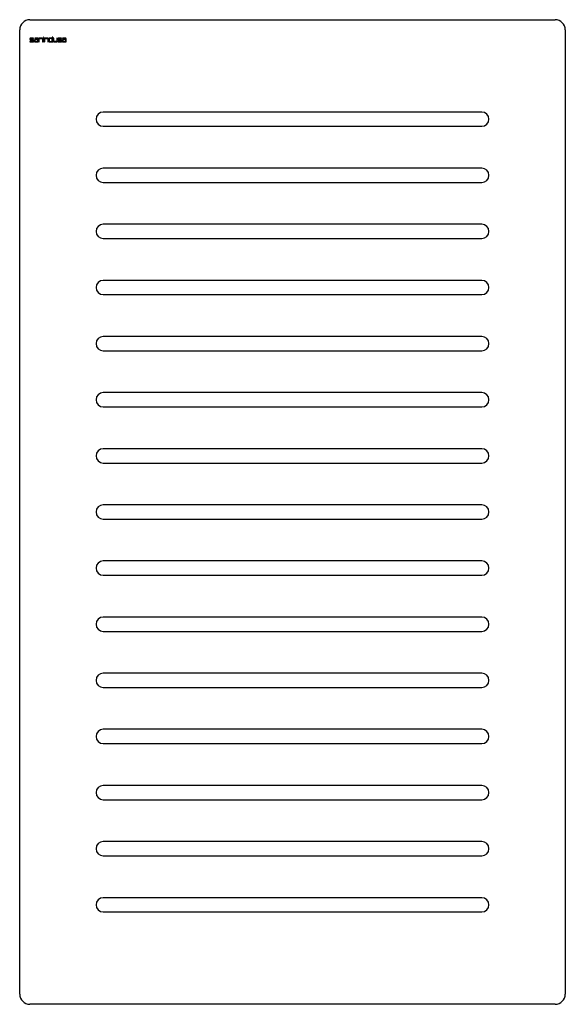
# Model space of a CAD drawing. Header units: millimetres. Extents: x 5070.217 to 5070.752, y 2031.48 to 2032.445.
import ezdxf

# ---------------------------------------------------------------- set-up
doc = ezdxf.new("R2010")
doc.units = ezdxf.units.MM
doc.layers.add('SANINDUSA', color=3, linetype='Continuous')

msp = doc.modelspace()

# ---------------------------------------------------------------- linework, layer by layer
at = {"layer": 'SANINDUSA'}
for p, q in [((5070.22738, 2032.44485), (5070.74188, 2032.44485)), ((5070.21738, 2031.48985), (5070.21738, 2032.43485)), ((5070.75188, 2032.43485), (5070.75188, 2031.48985)), ((5070.22738, 2032.42605), (5070.22738, 2032.42577)), ((5070.22778, 2032.42577), (5070.22778, 2032.42605)), ((5070.23087, 2032.42685), (5070.22818, 2032.42685)), ((5070.22818, 2032.42645), (5070.23087, 2032.42645)), ((5070.23036, 2032.42537), (5070.22818, 2032.42537)), ((5070.23087, 2032.42645), (5070.23087, 2032.42685)), ((5070.23476, 2032.42685), (5070.23207, 2032.42685)), ((5070.23207, 2032.42685), (5070.23207, 2032.42645)), ((5070.23207, 2032.42645), (5070.23476, 2032.42645)), ((5070.23516, 2032.42537), (5070.23258, 2032.42537)), ((5070.23516, 2032.42605), (5070.23516, 2032.42537)), ((5070.23556, 2032.42307), (5070.23556, 2032.42605)), ((5070.23914, 2032.42685), (5070.23617, 2032.42685)), ((5070.23617, 2032.42685), (5070.23617, 2032.42307)), ((5070.23657, 2032.42307), (5070.23657, 2032.42645)), ((5070.23657, 2032.42645), (5070.23916, 2032.42645)), ((5070.23956, 2032.42605), (5070.23956, 2032.42307)), ((5070.23994, 2032.42307), (5070.23994, 2032.42605)), ((5070.24095, 2032.42782), (5070.24057, 2032.42782)), ((5070.24057, 2032.42782), (5070.24057, 2032.42723)), ((5070.24057, 2032.42723), (5070.24095, 2032.42723)), ((5070.24095, 2032.42685), (5070.24057, 2032.42685)), ((5070.24057, 2032.42685), (5070.24057, 2032.42307)), ((5070.24095, 2032.42723), (5070.24095, 2032.42782)), ((5070.24095, 2032.42307), (5070.24095, 2032.42685)), ((5070.24455, 2032.42685), (5070.24157, 2032.42685)), ((5070.24157, 2032.42685), (5070.24157, 2032.42307)), ((5070.24196, 2032.42307), (5070.24196, 2032.42645)), ((5070.24196, 2032.42645), (5070.24455, 2032.42645)), ((5070.24495, 2032.42605), (5070.24495, 2032.42307)), ((5070.24535, 2032.42307), (5070.24535, 2032.42605)), ((5070.24595, 2032.42605), (5070.24594, 2032.42387)), ((5070.24634, 2032.42605), (5070.24634, 2032.42385)), ((5070.24933, 2032.42645), (5070.24674, 2032.42645)), ((5070.24933, 2032.42685), (5070.24675, 2032.42685)), ((5070.24972, 2032.42782), (5070.24933, 2032.42782)), ((5070.24933, 2032.42782), (5070.24933, 2032.42685)), ((5070.24933, 2032.42345), (5070.24933, 2032.42645)), ((5070.24972, 2032.42307), (5070.24972, 2032.42782)), ((5070.25073, 2032.42685), (5070.25034, 2032.42685)), ((5070.25034, 2032.42685), (5070.25034, 2032.42387)), ((5070.25073, 2032.42385), (5070.25073, 2032.42685)), ((5070.25412, 2032.42685), (5070.25372, 2032.42685)), ((5070.25372, 2032.42685), (5070.25372, 2032.42386)), ((5070.25412, 2032.42387), (5070.25412, 2032.42685)), ((5070.25473, 2032.42605), (5070.25473, 2032.42577)), ((5070.25513, 2032.42577), (5070.25513, 2032.42605)), ((5070.25822, 2032.42685), (5070.25553, 2032.42685)), ((5070.25553, 2032.42645), (5070.25822, 2032.42645)), ((5070.2577, 2032.42537), (5070.25553, 2032.42537)), ((5070.25822, 2032.42645), (5070.25822, 2032.42685)), ((5070.2621, 2032.42685), (5070.25942, 2032.42685)), ((5070.25942, 2032.42685), (5070.25942, 2032.42645)), ((5070.25942, 2032.42645), (5070.2621, 2032.42645)), ((5070.2625, 2032.42537), (5070.25993, 2032.42537)), ((5070.2625, 2032.42605), (5070.2625, 2032.42537)), ((5070.2629, 2032.42307), (5070.2629, 2032.42605)), ((5070.23037, 2032.42345), (5070.22738, 2032.42345)), ((5070.22738, 2032.42345), (5070.22738, 2032.42307)), ((5070.22738, 2032.42307), (5070.23036, 2032.42307)), ((5070.22818, 2032.42497), (5070.23037, 2032.42497)), ((5070.23077, 2032.42457), (5070.23077, 2032.42385)), ((5070.23116, 2032.42387), (5070.23116, 2032.42457)), ((5070.23178, 2032.42457), (5070.23178, 2032.42387)), ((5070.23217, 2032.42457), (5070.23217, 2032.42385)), ((5070.23516, 2032.42497), (5070.23257, 2032.42497)), ((5070.23257, 2032.42345), (5070.23516, 2032.42345)), ((5070.23258, 2032.42307), (5070.23556, 2032.42307)), ((5070.23516, 2032.42345), (5070.23516, 2032.42497)), ((5070.23617, 2032.42307), (5070.23657, 2032.42307)), ((5070.23956, 2032.42307), (5070.23994, 2032.42307)), ((5070.24057, 2032.42307), (5070.24095, 2032.42307)), ((5070.24157, 2032.42307), (5070.24196, 2032.42307)), ((5070.24495, 2032.42307), (5070.24535, 2032.42307)), ((5070.24674, 2032.42345), (5070.24933, 2032.42345)), ((5070.24674, 2032.42307), (5070.24972, 2032.42307)), ((5070.25332, 2032.42346), (5070.25113, 2032.42345)), ((5070.25114, 2032.42307), (5070.25332, 2032.42307)), ((5070.25772, 2032.42345), (5070.25473, 2032.42345)), ((5070.25473, 2032.42345), (5070.25473, 2032.42307)), ((5070.25473, 2032.42307), (5070.2577, 2032.42307)), ((5070.25553, 2032.42497), (5070.25772, 2032.42497)), ((5070.25812, 2032.42457), (5070.25812, 2032.42385)), ((5070.2585, 2032.42386), (5070.2585, 2032.42457)), ((5070.25913, 2032.42457), (5070.25913, 2032.42387)), ((5070.25953, 2032.42457), (5070.25953, 2032.42385)), ((5070.2625, 2032.42497), (5070.25993, 2032.42497)), ((5070.25993, 2032.42345), (5070.2625, 2032.42345)), ((5070.25993, 2032.42307), (5070.2629, 2032.42307)), ((5070.2625, 2032.42345), (5070.2625, 2032.42497)), ((5070.67013, 2032.35435), (5070.29913, 2032.35435)), ((5070.29913, 2032.34035), (5070.67013, 2032.34035)), ((5070.67013, 2032.29935), (5070.29913, 2032.29935)), ((5070.29913, 2032.28535), (5070.67013, 2032.28535)), ((5070.67013, 2032.24435), (5070.29913, 2032.24435)), ((5070.29913, 2032.23035), (5070.67013, 2032.23035)), ((5070.67013, 2032.18935), (5070.29913, 2032.18935)), ((5070.29913, 2032.17535), (5070.67013, 2032.17535)), ((5070.67013, 2032.13435), (5070.29913, 2032.13435)), ((5070.29913, 2032.12035), (5070.67013, 2032.12035)), ((5070.67013, 2032.07935), (5070.29913, 2032.07935)), ((5070.29913, 2032.06535), (5070.67013, 2032.06535)), ((5070.67013, 2032.02435), (5070.29913, 2032.02435)), ((5070.29913, 2032.01035), (5070.67013, 2032.01035)), ((5070.67013, 2031.96935), (5070.29913, 2031.96935)), ((5070.29913, 2031.95535), (5070.67013, 2031.95535)), ((5070.67013, 2031.91435), (5070.29913, 2031.91435)), ((5070.29913, 2031.90035), (5070.67013, 2031.90035)), ((5070.67013, 2031.85935), (5070.29913, 2031.85935)), ((5070.29913, 2031.84535), (5070.67013, 2031.84535)), ((5070.67013, 2031.80435), (5070.29913, 2031.80435)), ((5070.29913, 2031.79035), (5070.67013, 2031.79035)), ((5070.67013, 2031.74935), (5070.29913, 2031.74935)), ((5070.29913, 2031.73535), (5070.67013, 2031.73535)), ((5070.67013, 2031.69435), (5070.29913, 2031.69435)), ((5070.29913, 2031.68035), (5070.67013, 2031.68035)), ((5070.67013, 2031.63935), (5070.29913, 2031.63935)), ((5070.29913, 2031.62535), (5070.67013, 2031.62535)), ((5070.67013, 2031.58435), (5070.29913, 2031.58435)), ((5070.29913, 2031.57035), (5070.67013, 2031.57035)), ((5070.74188, 2031.47985), (5070.22738, 2031.47985))]:
    msp.add_line(p, q, dxfattribs=at)
for centre, radius, start, end in [((5070.22738, 2032.43485), 0.01, 90, 180), ((5070.74188, 2032.43485), 0.01, 0, 90), ((5070.22818, 2032.42605), 0.0008, 90, 180), ((5070.22818, 2032.42577), 0.0008, 180, 270), ((5070.22818, 2032.42605), 0.0004, 90, 180), ((5070.22818, 2032.42577), 0.0004, 180, 270), ((5070.23036, 2032.42457), 0.0008, 0, 90), ((5070.23258, 2032.42457), 0.0008, 90, 180), ((5070.23476, 2032.42605), 0.0008, 0, 90), ((5070.23476, 2032.42605), 0.0004, 360, 90), ((5070.23914, 2032.42605), 0.0008, 0, 90), ((5070.23916, 2032.42605), 0.0004, 0, 90), ((5070.24455, 2032.42605), 0.0008, 0, 90), ((5070.24455, 2032.42605), 0.0004, 0, 90), ((5070.24675, 2032.42605), 0.0008, 90, 179.7853), ((5070.24674, 2032.42605), 0.0004, 90, 180), ((5070.25553, 2032.42605), 0.0008, 90, 180), ((5070.25553, 2032.42577), 0.0008, 180, 270), ((5070.25553, 2032.42605), 0.0004, 90, 180), ((5070.25553, 2032.42577), 0.0004, 180, 270), ((5070.2577, 2032.42457), 0.0008, 359.46431, 90), ((5070.25993, 2032.42457), 0.0008, 90, 180), ((5070.2621, 2032.42605), 0.0008, 0, 90), ((5070.2621, 2032.42605), 0.0004, 0, 90), ((5070.23036, 2032.42387), 0.0008, 270, 0), ((5070.23037, 2032.42457), 0.0004, 0, 90), ((5070.23037, 2032.42385), 0.0004, 270, 0), ((5070.23258, 2032.42387), 0.0008, 180, 270), ((5070.23257, 2032.42457), 0.0004, 90, 180), ((5070.23257, 2032.42385), 0.0004, 180, 270), ((5070.24674, 2032.42387), 0.0008, 179.7853, 270), ((5070.24674, 2032.42385), 0.0004, 180, 270), ((5070.25114, 2032.42387), 0.0008, 180, 270), ((5070.25113, 2032.42385), 0.0004, 180, 270.20399), ((5070.25332, 2032.42387), 0.0008, 270, 0), ((5070.25332, 2032.42386), 0.0004, 270.20399, 0), ((5070.2577, 2032.42387), 0.0008, 270, 359.46431), ((5070.25772, 2032.42457), 0.0004, 0, 90), ((5070.25772, 2032.42385), 0.0004, 270, 0), ((5070.25993, 2032.42387), 0.0008, 180, 270), ((5070.25993, 2032.42457), 0.0004, 90, 180), ((5070.25993, 2032.42385), 0.0004, 180, 270), ((5070.29913, 2032.34735), 0.007, 90, 270), ((5070.67013, 2032.34735), 0.007, 270, 90), ((5070.29913, 2032.29235), 0.007, 90, 270), ((5070.67013, 2032.29235), 0.007, 270, 90), ((5070.29913, 2032.23735), 0.007, 90, 270), ((5070.67013, 2032.23735), 0.007, 270, 90), ((5070.29913, 2032.18235), 0.007, 90, 270), ((5070.67013, 2032.18235), 0.007, 270, 90), ((5070.29913, 2032.12735), 0.007, 90, 270), ((5070.67013, 2032.12735), 0.007, 270, 90), ((5070.29913, 2032.07235), 0.007, 90, 270), ((5070.67013, 2032.07235), 0.007, 270, 90), ((5070.29913, 2032.01735), 0.007, 90, 270), ((5070.67013, 2032.01735), 0.007, 270, 90), ((5070.29913, 2031.96235), 0.007, 90, 270), ((5070.67013, 2031.96235), 0.007, 270, 90), ((5070.29913, 2031.90735), 0.007, 90, 270), ((5070.67013, 2031.90735), 0.007, 270, 90), ((5070.29913, 2031.85235), 0.007, 90, 270), ((5070.67013, 2031.85235), 0.007, 270, 90), ((5070.29913, 2031.79735), 0.007, 90, 270), ((5070.67013, 2031.79735), 0.007, 270, 90), ((5070.29913, 2031.74235), 0.007, 90, 270), ((5070.67013, 2031.74235), 0.007, 270, 90), ((5070.29913, 2031.68735), 0.007, 90, 270), ((5070.67013, 2031.68735), 0.007, 270, 90), ((5070.29913, 2031.63235), 0.007, 90, 270), ((5070.67013, 2031.63235), 0.007, 270, 90), ((5070.29913, 2031.57735), 0.007, 90, 270), ((5070.67013, 2031.57735), 0.007, 270, 90), ((5070.22738, 2031.48985), 0.01, 180, 270), ((5070.74188, 2031.48985), 0.01, 270, 0)]:
    msp.add_arc(centre, radius, start, end, dxfattribs=at)

doc.saveas('drawing.dxf')
